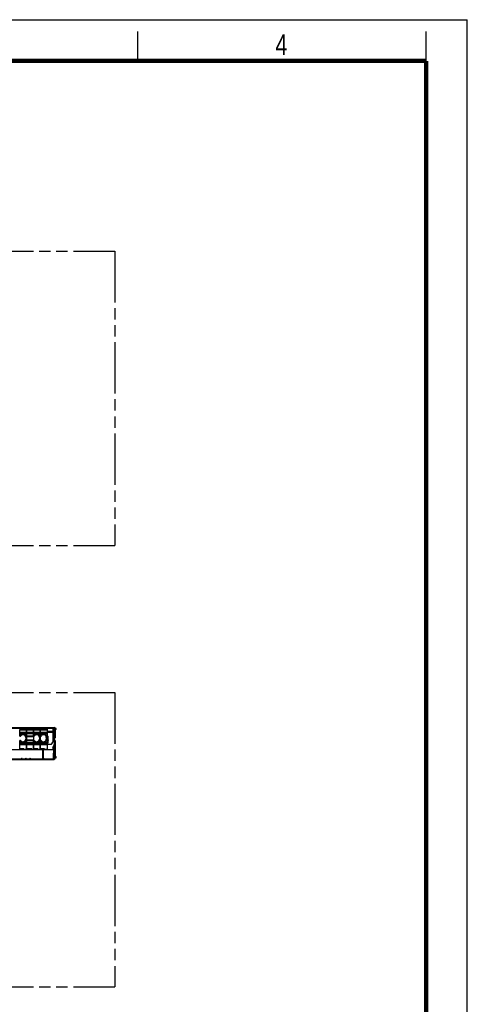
# Model space of a CAD drawing. Header units: millimetres. Extents: x 0 to 210, y 0 to 297.
# Tile 47 of 47: x 134 to 210, y 130 to 297. Entities that reach past the tile are written whole.
import ezdxf

# ---------------------------------------------------------------- set-up
doc = ezdxf.new("R2010")
doc.units = ezdxf.units.MM
doc.header["$LTSCALE"] = 19.36
doc.linetypes.add('PHANTOM', pattern=[0.8, 0.45, -0.05, 0.1, -0.05, 0.1, -0.05])
doc.layers.get('0').update_dxf_attribs({"linetype": 'CONTINUOUS'})
doc.layers.add('DEFAULT_3', color=7, linetype='PHANTOM')
doc.styles.add('TEXTSTYLE_2', font='txt', dxfattribs={"width": 0.75})

msp = doc.modelspace()

# ---------------------------------------------------------------- linework, layer by layer
at = {"color": 2, "linetype": 'Continuous'}
for p, q in [((0, 297), (210, 297)), ((210, 0), (210, 297)), ((154, 290), (154, 295)), ((203, 290), (203, 295))]:
    msp.add_line(p, q, dxfattribs=at)
at = {"color": 7, "linetype": 'Continuous'}
for p, q in [((130.243638, 176.723175), (139.776972, 176.723175)), ((133.943638, 175.259842), (133.943638, 176.393175)), ((135.103638, 176.393175), (133.943638, 176.393175)), ((134.826972, 176.426508), (134.026972, 176.426508)), ((135.103638, 176.393175), (135.103638, 172.926508)), ((135.110305, 173.03544), (135.110305, 176.393175)), ((136.270305, 176.393175), (135.110305, 176.393175)), ((136.270305, 176.393175), (136.270305, 172.926508)), ((137.436972, 176.393175), (136.276972, 176.393175)), ((136.276972, 175.259842), (136.276972, 176.393175)), ((137.160305, 176.426508), (136.360305, 176.426508)), ((137.436972, 176.393175), (137.436972, 172.926508)), ((138.603638, 176.393175), (137.443638, 176.393175)), ((137.443638, 175.259842), (137.443638, 176.393175)), ((138.326972, 176.426508), (137.526972, 176.426508)), ((138.010305, 176.723175), (138.010305, 176.554833)), ((138.676972, 176.589842), (138.010305, 176.589842)), ((138.048486, 176.445297), (138.064573, 176.426508)), ((138.593142, 176.398534), (138.617944, 176.42095)), ((138.603638, 176.393175), (138.603638, 172.926508)), ((138.676972, 176.723175), (138.676972, 176.554833)), ((139.610305, 174.348309), (139.610305, 176.723175)), ((139.710305, 176.589842), (139.610305, 176.589842)), ((139.690305, 176.118175), (139.743638, 176.118175)), ((139.690305, 174.723218), (139.690305, 176.118175)), ((139.853329, 176.439842), (139.720503, 176.428221)), ((139.743131, 176.169584), (139.720503, 176.428221)), ((139.875957, 176.181205), (139.743131, 176.169584)), ((139.876972, 176.157964), (139.743638, 176.157964)), ((139.743638, 174.723175), (139.743638, 176.157964)), ((139.875957, 176.181205), (139.853329, 176.439842)), ((139.876972, 176.181205), (139.876972, 176.489842)), ((140.010305, 176.389842), (139.876972, 176.389842)), ((139.876972, 175.460998), (139.876972, 176.157964)), ((140.010305, 175.056508), (140.010305, 176.489842)), ((133.943638, 175.259842), (133.989489, 175.259842)), ((133.989489, 174.559842), (133.943638, 174.559842)), ((133.943638, 173.03544), (133.943638, 174.558973)), ((133.99075, 175.287313), (133.991068, 175.29316)), ((133.99145, 175.279369), (133.99075, 175.287313)), ((133.999568, 175.320279), (134.003458, 175.327489)), ((134.008992, 174.55811), (134.014457, 174.557961)), ((134.960305, 175.043175), (134.960305, 174.776508)), ((136.276972, 175.259842), (136.322822, 175.259842)), ((136.322822, 174.559842), (136.276972, 174.559842)), ((136.276972, 173.03544), (136.276972, 174.558973)), ((136.324083, 175.287313), (136.324402, 175.29316)), ((136.324783, 175.279369), (136.324083, 175.287313)), ((136.332901, 175.320279), (136.336791, 175.327489)), ((136.342325, 174.55811), (136.34779, 174.557961)), ((137.293638, 175.043175), (137.293638, 174.776508)), ((137.443638, 175.259842), (137.489489, 175.259842)), ((137.489489, 174.559842), (137.443638, 174.559842)), ((137.443638, 173.03544), (137.443638, 174.558973)), ((137.49075, 175.287313), (137.491068, 175.29316)), ((137.49145, 175.279369), (137.49075, 175.287313)), ((137.499568, 175.320279), (137.503458, 175.327489)), ((137.508992, 174.55811), (137.514457, 174.557961)), ((138.460305, 175.043175), (138.460305, 174.776508)), ((138.703638, 175.243175), (138.603638, 175.243175)), ((138.603638, 174.823104), (138.703638, 174.823104)), ((138.703638, 174.659842), (138.603638, 174.659842)), ((138.603638, 174.093175), (138.703638, 174.093175)), ((138.703638, 175.243175), (138.703638, 174.659842)), ((138.803638, 175.076508), (138.703638, 175.243175)), ((138.703638, 174.823104), (138.803638, 174.726879)), ((138.703638, 174.659842), (138.803638, 174.493175)), ((138.703638, 174.593175), (138.703638, 174.226508)), ((138.703638, 174.093175), (138.803638, 174.259842)), ((138.803638, 174.259842), (138.803638, 175.076508)), ((139.427477, 173.986984), (139.587976, 174.264976)), ((139.823638, 174.424156), (139.610305, 174.424156)), ((139.806624, 174.47243), (139.776272, 174.504978)), ((139.84563, 174.508803), (139.806624, 174.47243)), ((139.837919, 174.518437), (139.821743, 174.534613)), ((139.876972, 174.429236), (139.823638, 174.429236)), ((139.823638, 174.429236), (139.823638, 173.831177)), ((139.876972, 174.723175), (139.876972, 175.323175)), ((140.010305, 175.056508), (139.876972, 175.056508)), ((139.876972, 174.424156), (139.876972, 173.831177)), ((139.9322, 174.612718), (139.916024, 174.628894)), ((140.010305, 171.689842), (140.010305, 174.424156)), ((139.743638, 172.926508), (130.276972, 172.926508)), ((133.936972, 173.026508), (134.670305, 173.026508)), ((133.943638, 173.03544), (134.670305, 173.03544)), ((134.301972, 172.926508), (134.301972, 173.026508)), ((134.551972, 172.926508), (134.551972, 173.026508)), ((134.670305, 172.926508), (134.670305, 173.093175)), ((135.103638, 173.026508), (136.003638, 173.026508)), ((135.110305, 173.03544), (136.003638, 173.03544)), ((136.003638, 172.926508), (136.003638, 173.093175)), ((136.270305, 173.026508), (137.003638, 173.026508)), ((136.276972, 173.03544), (137.003638, 173.03544)), ((136.635305, 172.926508), (136.635305, 173.026508)), ((136.885305, 172.926508), (136.885305, 173.026508)), ((137.003638, 172.926508), (137.003638, 173.093175)), ((137.436972, 173.026508), (138.170305, 173.026508)), ((137.443638, 173.03544), (138.170305, 173.03544)), ((137.801972, 172.926508), (137.801972, 173.026508)), ((137.860305, 172.856508), (137.993638, 172.856508)), ((137.860305, 171.556508), (137.860305, 172.856508)), ((137.993638, 171.556508), (137.993638, 172.856508)), ((138.051972, 173.026508), (138.051972, 172.926508)), ((138.170305, 172.926508), (138.170305, 173.093175)), ((138.603638, 173.903651), (139.28314, 173.903651)), ((139.592271, 173.354851), (139.820193, 173.816419)), ((139.592271, 173.354851), (139.640092, 173.331237)), ((139.610305, 172.393175), (139.756972, 172.393175)), ((139.610305, 172.393175), (139.610305, 171.423175)), ((139.868014, 173.792805), (139.640092, 173.331237)), ((139.700816, 172.339842), (139.756972, 172.339842)), ((139.838572, 172.884488), (139.742004, 172.949242)), ((139.743638, 172.393175), (139.743638, 172.926508)), ((139.808869, 172.840191), (139.743638, 172.883932)), ((139.777488, 173.729935), (139.825308, 173.706322)), ((139.868014, 173.792805), (139.820193, 173.816419)), ((139.876972, 173.831177), (139.823638, 173.831177)), ((139.823638, 172.459842), (139.823638, 172.812506)), ((139.876972, 171.689842), (139.876972, 173.792805)), ((139.876972, 172.956508), (140.010305, 172.956508)), ((130.410305, 171.423175), (139.610305, 171.423175)), ((130.410305, 171.289842), (139.610305, 171.289842)), ((134.326972, 171.523175), (134.184157, 171.423175)), ((134.327388, 171.506469), (134.326972, 171.523175)), ((134.326972, 171.289842), (134.326972, 171.423175)), ((134.328636, 171.489775), (134.327388, 171.506469)), ((135.010305, 171.523175), (134.86749, 171.423175)), ((135.010305, 171.523175), (135.15312, 171.423175)), ((135.693222, 171.506469), (135.691973, 171.489775)), ((135.693638, 171.523175), (135.693222, 171.506469)), ((135.693638, 171.523175), (135.836453, 171.423175)), ((135.693638, 171.289842), (135.693638, 171.423175)), ((138.510305, 171.289842), (138.510305, 171.423175))]:
    msp.add_line(p, q, dxfattribs=at)
at = {"color": 9, "linetype": 'Continuous'}
for p, q in [((132.010305, 176.654833), (138.010305, 176.654833)), ((133.943638, 176.333551), (135.103638, 176.333551)), ((135.103638, 175.866287), (133.943638, 175.866287)), ((133.943638, 175.709558), (135.103638, 175.709558)), ((134.026972, 176.393175), (134.026972, 176.426508)), ((134.826972, 176.426508), (134.826972, 176.393175)), ((135.110305, 176.333551), (136.270305, 176.333551)), ((136.270305, 175.866287), (135.110305, 175.866287)), ((135.110305, 175.709558), (136.270305, 175.709558)), ((136.276972, 176.333551), (137.436972, 176.333551)), ((137.436972, 175.866287), (136.276972, 175.866287)), ((136.276972, 175.709558), (137.436972, 175.709558)), ((136.360305, 176.393175), (136.360305, 176.426508)), ((137.160305, 176.426508), (137.160305, 176.393175)), ((137.443638, 176.333551), (138.603638, 176.333551)), ((138.603638, 175.866287), (137.443638, 175.866287)), ((137.443638, 175.709558), (138.603638, 175.709558)), ((137.526972, 176.393175), (137.526972, 176.426508)), ((138.676972, 176.560552), (138.010305, 176.560552)), ((138.326972, 176.426508), (138.326972, 176.393175)), ((138.603638, 176.119126), (139.610305, 176.119126)), ((138.603638, 175.954135), (139.610305, 175.954135)), ((138.676972, 176.654833), (139.610305, 176.654833)), ((139.710305, 176.723175), (139.710305, 176.589842)), ((139.864537, 176.311736), (139.731711, 176.300115)), ((139.743638, 175.696701), (139.876972, 175.696701)), ((139.876972, 176.489842), (140.010305, 176.489842)), ((140.010305, 176.233632), (139.876972, 176.233632)), ((133.989489, 175.326508), (133.943638, 175.326508)), ((133.943638, 174.493175), (133.989489, 174.493175)), ((135.103638, 174.143713), (133.943638, 174.143713)), ((133.943638, 173.982725), (135.103638, 173.982725)), ((133.989489, 175.326508), (133.989489, 175.260324)), ((133.989489, 174.559842), (133.989489, 174.493175)), ((134.960305, 175.043175), (135.020508, 175.043175)), ((135.020508, 174.776508), (134.960305, 174.776508)), ((135.103638, 175.294793), (135.001378, 175.294793)), ((135.001378, 174.52489), (135.103638, 174.52489)), ((135.020227, 175.230635), (135.103638, 175.230635)), ((135.103638, 174.589049), (135.020227, 174.589049)), ((136.270305, 175.294793), (135.110305, 175.294793)), ((135.110305, 175.230635), (136.270305, 175.230635)), ((136.270305, 174.589049), (135.110305, 174.589049)), ((135.110305, 174.52489), (136.270305, 174.52489)), ((136.270305, 174.143713), (135.110305, 174.143713)), ((135.110305, 173.982725), (136.270305, 173.982725)), ((136.322822, 175.326508), (136.276972, 175.326508)), ((136.276972, 174.493175), (136.322822, 174.493175)), ((137.436972, 174.143713), (136.276972, 174.143713)), ((136.276972, 173.982725), (137.436972, 173.982725)), ((136.322822, 175.326508), (136.322822, 175.260324)), ((136.322822, 174.559842), (136.322822, 174.493175)), ((137.293638, 175.043175), (137.353842, 175.043175)), ((137.353842, 174.776508), (137.293638, 174.776508)), ((137.436972, 175.294793), (137.334711, 175.294793)), ((137.334711, 174.52489), (137.436972, 174.52489)), ((137.35356, 175.230635), (137.436972, 175.230635)), ((137.436972, 174.589049), (137.35356, 174.589049)), ((137.489489, 175.326508), (137.443638, 175.326508)), ((137.443638, 174.493175), (137.489489, 174.493175)), ((138.603638, 174.143713), (137.443638, 174.143713)), ((137.443638, 173.982725), (138.603638, 173.982725)), ((137.489489, 175.326508), (137.489489, 175.260324)), ((137.489489, 174.559842), (137.489489, 174.493175)), ((138.460305, 175.043175), (138.520508, 175.043175)), ((138.520508, 174.776508), (138.460305, 174.776508)), ((138.603638, 175.294793), (138.501378, 175.294793)), ((138.501378, 174.52489), (138.603638, 174.52489)), ((138.520227, 175.230635), (138.603638, 175.230635)), ((138.603638, 174.589049), (138.520227, 174.589049)), ((138.603638, 175.076508), (138.803638, 175.076508)), ((138.603638, 174.593175), (138.703638, 174.593175)), ((138.703638, 174.226508), (138.603638, 174.226508)), ((139.690305, 175.567274), (139.743638, 175.567274)), ((139.876972, 174.723175), (139.690305, 174.723218)), ((139.743638, 175.460998), (139.876972, 175.460998)), ((139.815277, 174.541352), (139.776272, 174.504978)), ((139.916024, 174.628894), (139.821743, 174.534613)), ((139.876972, 174.25928), (139.823638, 174.25928)), ((139.9322, 174.612718), (139.837919, 174.518437)), ((140.010305, 175.64842), (139.876972, 175.64842)), ((140.010305, 175.506999), (139.876972, 175.506999)), ((140.010305, 175.323175), (139.876972, 175.323175)), ((140.010305, 174.424156), (139.876972, 174.424156)), ((135.103638, 173.939748), (133.943638, 173.939748)), ((133.943638, 173.875353), (135.103638, 173.875353)), ((134.670305, 173.093175), (133.943638, 173.093175)), ((135.103638, 172.993175), (134.670305, 172.993175)), ((136.270305, 173.939748), (135.110305, 173.939748)), ((135.110305, 173.875353), (136.270305, 173.875353)), ((136.003638, 173.093175), (135.110305, 173.093175)), ((136.270305, 172.993175), (136.003638, 172.993175)), ((137.436972, 173.939748), (136.276972, 173.939748)), ((136.276972, 173.875353), (137.436972, 173.875353)), ((137.003638, 173.093175), (136.276972, 173.093175)), ((137.436972, 172.993175), (137.003638, 172.993175)), ((138.603638, 173.939748), (137.443638, 173.939748)), ((137.443638, 173.875353), (138.603638, 173.875353)), ((138.170305, 173.093175), (137.443638, 173.093175)), ((137.860305, 172.789842), (137.993638, 172.789842)), ((138.603638, 172.993175), (138.170305, 172.993175)), ((139.572332, 173.09144), (139.623162, 173.107586)), ((139.700816, 172.339842), (139.700816, 172.393175)), ((139.742004, 172.949242), (139.72676, 172.926508)), ((139.756972, 172.339842), (139.756972, 172.393175)), ((139.838572, 172.884488), (139.808869, 172.840191)), ((139.876972, 172.812506), (139.823638, 172.812506)), ((139.876972, 172.459842), (139.823638, 172.459842)), ((140.010305, 173.073175), (139.876972, 173.073175)), ((139.876972, 172.623175), (140.010305, 172.623175)), ((134.393638, 171.289842), (134.393638, 171.423175)), ((135.626972, 171.289842), (135.626972, 171.423175)), ((137.993638, 171.556508), (137.860305, 171.556508)), ((138.843638, 171.289842), (138.843638, 171.423175)), ((139.610305, 171.289842), (139.610305, 171.423175)), ((140.010305, 171.689842), (139.876972, 171.689842))]:
    msp.add_line(p, q, dxfattribs=at)
at = {"color": 7, "linetype": 'Continuous', "const_width": 0.7}
for points in [[(7, 290), (203, 290)], [(203, 7), (203, 290)]]:
    msp.add_lwpolyline(points, dxfattribs=at)
at = {"color": 7, "linetype": 'Continuous'}
for points in [[(138.010305, 176.554833), (138.012797, 176.52622), (138.019991, 176.498426), (138.031991, 176.471259), (138.048486, 176.445297)], [(138.617944, 176.42095), (138.63879, 176.445297), (138.655286, 176.471259), (138.667286, 176.498426), (138.67448, 176.52622), (138.676972, 176.554833)], [(133.990748, 174.532459), (133.991164, 174.538478), (133.99234, 174.543778), (133.99425, 174.548395), (133.99688, 174.552218), (134.000204, 174.555206), (134.004235, 174.557224), (134.008992, 174.55811)], [(134.003458, 174.492195), (133.999571, 174.499397), (133.996386, 174.506493), (133.993882, 174.513512), (133.992098, 174.520267), (133.991064, 174.526569), (133.990748, 174.532459)], [(133.991068, 175.29316), (133.992102, 175.299432), (133.993883, 175.30617), (133.996383, 175.313184), (133.999568, 175.320279)], [(134.014457, 175.261722), (134.007419, 175.261819), (134.001565, 175.26365), (133.996913, 175.267419), (133.993521, 175.272782), (133.99145, 175.279369)], [(135.001378, 175.294793), (135.006456, 175.283759), (135.010753, 175.272761), (135.014264, 175.261813), (135.017007, 175.25107), (135.018996, 175.240676), (135.020227, 175.230635)], [(135.020227, 174.589049), (135.019007, 174.578986), (135.017019, 174.568586), (135.014265, 174.557855), (135.010741, 174.546923), (135.006445, 174.535929), (135.001378, 174.52489)], [(135.020227, 175.230635), (135.022657, 175.199118), (135.024152, 175.167586), (135.024729, 175.136073), (135.024338, 175.104747), (135.022925, 175.073772), (135.020508, 175.043175)], [(135.020508, 174.776508), (135.02293, 174.74593), (135.024346, 174.714968), (135.024737, 174.683649), (135.024158, 174.652135), (135.02266, 174.620589), (135.020227, 174.589049)], [(136.324081, 174.532459), (136.324497, 174.538478), (136.325673, 174.543778), (136.327584, 174.548395), (136.330214, 174.552218), (136.333537, 174.555206), (136.337568, 174.557224), (136.342325, 174.55811)], [(136.336791, 174.492195), (136.332904, 174.499397), (136.329719, 174.506493), (136.327215, 174.513512), (136.325431, 174.520267), (136.324397, 174.526569), (136.324081, 174.532459)], [(136.324402, 175.29316), (136.325436, 175.299432), (136.327216, 175.30617), (136.329717, 175.313184), (136.332901, 175.320279)], [(136.34779, 175.261722), (136.340752, 175.261819), (136.334898, 175.26365), (136.330246, 175.267419), (136.326854, 175.272782), (136.324783, 175.279369)], [(137.334711, 175.294793), (137.339789, 175.283759), (137.344086, 175.272761), (137.347598, 175.261813), (137.35034, 175.25107), (137.352329, 175.240676), (137.35356, 175.230635)], [(137.35356, 174.589049), (137.35234, 174.578986), (137.350353, 174.568586), (137.347598, 174.557855), (137.344074, 174.546923), (137.339778, 174.535929), (137.334711, 174.52489)], [(137.35356, 175.230635), (137.35599, 175.199118), (137.357485, 175.167586), (137.358063, 175.136073), (137.357671, 175.104747), (137.356258, 175.073772), (137.353842, 175.043175)], [(137.353842, 174.776508), (137.356264, 174.74593), (137.357679, 174.714968), (137.35807, 174.683649), (137.357491, 174.652135), (137.355993, 174.620589), (137.35356, 174.589049)], [(137.490748, 174.532459), (137.491164, 174.538478), (137.49234, 174.543778), (137.49425, 174.548395), (137.49688, 174.552218), (137.500204, 174.555206), (137.504235, 174.557224), (137.508992, 174.55811)], [(137.503458, 174.492195), (137.499571, 174.499397), (137.496386, 174.506493), (137.493882, 174.513512), (137.492098, 174.520267), (137.491064, 174.526569), (137.490748, 174.532459)], [(137.491068, 175.29316), (137.492102, 175.299432), (137.493883, 175.30617), (137.496383, 175.313184), (137.499568, 175.320279)], [(137.514457, 175.261722), (137.507419, 175.261819), (137.501565, 175.26365), (137.496913, 175.267419), (137.493521, 175.272782), (137.49145, 175.279369)], [(138.501378, 175.294793), (138.506456, 175.283759), (138.510753, 175.272761), (138.514264, 175.261813), (138.517007, 175.25107), (138.518996, 175.240676), (138.520227, 175.230635)], [(138.520227, 174.589049), (138.519007, 174.578986), (138.517019, 174.568586), (138.514265, 174.557855), (138.510741, 174.546923), (138.506445, 174.535929), (138.501378, 174.52489)], [(138.520227, 175.230635), (138.522657, 175.199118), (138.524152, 175.167586), (138.524729, 175.136073), (138.524338, 175.104747), (138.522925, 175.073772), (138.520508, 175.043175)], [(138.520508, 174.776508), (138.52293, 174.74593), (138.524346, 174.714968), (138.524737, 174.683649), (138.524158, 174.652135), (138.52266, 174.620589), (138.520227, 174.589049)], [(134.333621, 171.456425), (134.330715, 171.473091), (134.328636, 171.489775)], [(134.341896, 171.423175), (134.33735, 171.439788), (134.333621, 171.456425)], [(135.691973, 171.489775), (135.689895, 171.473091), (135.686989, 171.456425), (135.68326, 171.439788), (135.679754, 171.426974)]]:
    msp.add_lwpolyline(points, dxfattribs=at)
for centre, radius, start, end in [((134.026972, 176.359842), 0.066667, 90, 149.90506919), ((134.826972, 176.359842), 0.066667, 30.09493081, 90), ((136.360305, 176.359842), 0.066667, 90, 149.90506919), ((137.160305, 176.359842), 0.066667, 30.09493081, 90), ((137.526972, 176.359842), 0.066667, 90, 149.90506919), ((138.326972, 176.359842), 0.066667, 30.09493081, 90), ((139.610305, 176.157964), 0.133333, 0, 5), ((139.776972, 176.489842), 0.233333, 0, 90), ((139.610305, 176.157964), 0.266667, 0, 5), ((140.010305, 176.489842), 0.133333, 270, 106.82241739), ((133.989489, 175.426508), 0.166667, 270, 322.7522191), ((134.493638, 175.043175), 0.566667, 26.36144019, 149.88545998), ((134.493638, 174.776508), 0.566667, 210.11454002, 333.63855981), ((133.989489, 174.393175), 0.166667, 37.2477809, 81.38416683), ((134.493638, 175.043175), 0.466667, 0, 142.7522191), ((134.493638, 174.776508), 0.466667, 217.2477809, 360), ((136.322822, 175.426508), 0.166667, 270, 322.7522191), ((136.826972, 175.043175), 0.566667, 26.36144019, 149.88545998), ((136.826972, 174.776508), 0.566667, 210.11454002, 333.63855981), ((136.322822, 174.393175), 0.166667, 37.2477809, 81.38416683), ((136.826972, 175.043175), 0.466667, 0, 142.7522191), ((136.826972, 174.776508), 0.466667, 217.2477809, 360), ((137.489489, 175.426508), 0.166667, 270, 322.7522191), ((137.993638, 175.043175), 0.566667, 26.36144019, 149.88545998), ((137.993638, 174.776508), 0.566667, 210.11454002, 333.63855981), ((137.489489, 174.393175), 0.166667, 37.2477809, 81.38416683), ((137.993638, 175.043175), 0.466667, 0, 142.7522191), ((137.993638, 174.776508), 0.466667, 217.2477809, 360), ((139.28314, 174.070317), 0.166667, 270, 330), ((139.443638, 174.348309), 0.166667, 330, 360), ((140.010305, 174.723218), 0.32, 180, 223), ((140.010305, 174.723175), 0.266667, 180, 225), ((139.760305, 174.429236), 0.063333, 0, 43), ((139.743638, 174.424156), 0.133333, 0, 45), ((139.876972, 175.056508), 0.133333, 270, 360), ((140.010305, 174.723175), 0.133333, 180, 225), ((139.743638, 174.424156), 0.266667, 0, 45), ((139.909084, 173.198409), 0.353333, 153.719874, 230.31169316), ((139.909084, 173.198409), 0.3, 153.719874, 236.15607157), ((139.700816, 172.173175), 0.22, 102.18972411, 114.29382083), ((139.700816, 172.173175), 0.166667, 90, 122.89281835), ((139.756972, 172.459842), 0.12, 270, 360), ((139.756972, 172.459842), 0.066667, 270, 360), ((139.790305, 172.812506), 0.033333, 0, 56.15607157), ((139.790305, 173.831177), 0.033333, 333.719874, 360), ((139.790305, 172.812506), 0.086667, 7.07020851, 56.15607157), ((139.790305, 173.831177), 0.086667, 333.719874, 360), ((138.126972, 171.556508), 0.266667, 180, 210.03992488), ((138.126972, 171.556508), 0.133333, 180, 270), ((139.610305, 171.689842), 0.4, 270, 360), ((139.610305, 171.689842), 0.266667, 270, 360), ((140.010305, 171.689842), 0.133333, 260.21366356, 90)]:
    msp.add_arc(centre, radius, start, end, dxfattribs=at)
at = {"color": 9, "linetype": 'Continuous'}
for centre, start, end in [((133.989489, 175.426508), 270, 278.02997308), ((133.989489, 174.393175), 81.97002692, 90), ((136.322822, 175.426508), 270, 278.02997308), ((136.322822, 174.393175), 81.97002692, 90), ((137.489489, 175.426508), 270, 278.02997308), ((137.489489, 174.393175), 81.97002692, 90)]:
    msp.add_arc(centre, 0.1, start, end, dxfattribs=at)
at = {"color": 7, "linetype": 'Continuous'}
for centre, major_axis, start_param, end_param in [((135.514067, 174.909842), (0, 0.833333), 1.4101056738, 1.7314869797), ((137.8474, 174.909842), (0, 0.833333), 1.4101056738, 1.7314869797), ((139.014067, 174.909842), (0, 0.833333), 7.693290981, 8.0146722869), ((138.743638, 174.593175), (0, 0.066667), 0.9215999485, 1.5707963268), ((138.783638, 174.226508), (0, 0.133333), -4.7123889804, -3.926990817)]:
    msp.add_ellipse(centre, major_axis=major_axis, ratio=0.6, start_param=start_param, end_param=end_param, dxfattribs=at)
at = {"layer": 'DEFAULT_3', "color": 7, "linetype": 'PHANTOM'}
for p, q in [((50.128636, 257.68), (150.128636, 257.68)), ((150.128636, 257.68), (150.128636, 207.68)), ((50.128636, 207.68), (150.128636, 207.68)), ((50.128636, 182.68), (150.128636, 182.68)), ((150.128636, 182.68), (150.128636, 132.68)), ((50.128636, 132.68), (150.128636, 132.68))]:
    msp.add_line(p, q, dxfattribs=at)

# ---------------------------------------------------------------- texts
at = {"color": 5, "linetype": 'Continuous', "style": 'TEXTSTYLE_2', "width": 0.785714}
msp.add_text('4', height=3.5, dxfattribs=at).set_placement((177.383142, 290.991055))

doc.saveas('drawing.dxf')
